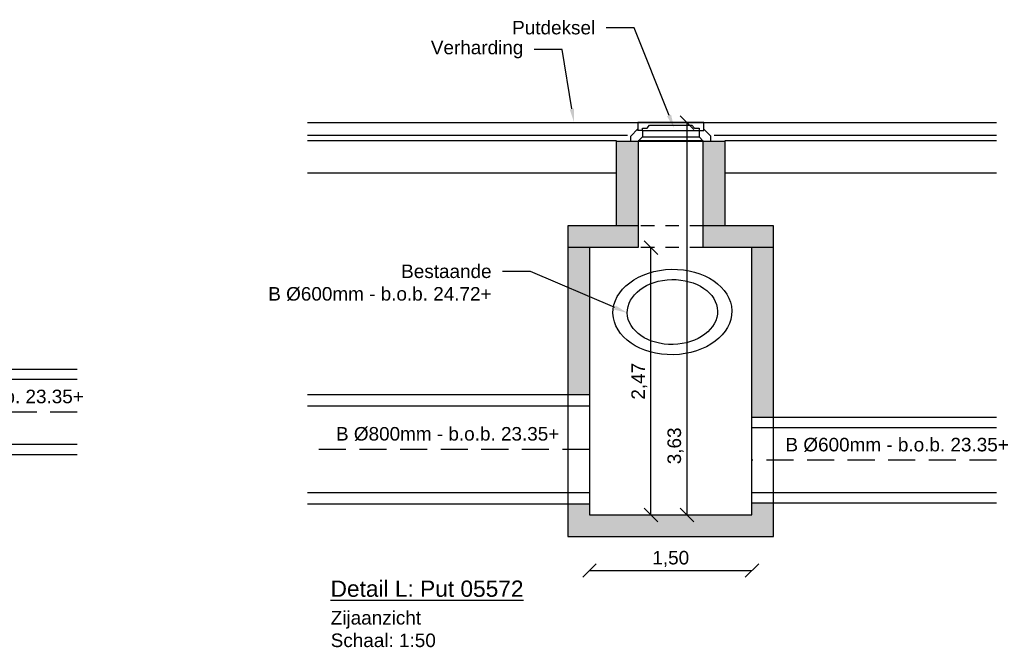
# Model space of a CAD drawing. Header units: metres. Extents: x 8 to 122, y -18 to 26.
# Tile 40 of 54: x 44.9 to 53.99, y 8.51 to 14.31. Entities that reach past the tile are written whole.
import ezdxf
from ezdxf import colors
from ezdxf.entities.mleader import LeaderData, LeaderLine
from ezdxf.math import Vec2, Vec3

# ---------------------------------------------------------------- set-up
doc = ezdxf.new("R2010")
doc.units = ezdxf.units.M
doc.header["$PDMODE"] = 1
doc.linetypes.add('DASHED2', pattern=[0.375, 0.25, -0.125])
doc.layers.add('N-WE-AL-DETAIL-G', color=7, linetype='Continuous')
doc.layers.add('X-XX-AL-AANKLEDING-T25', color=7, linetype='Continuous', lineweight=25)
doc.layers.add('X-XX-AL-AANKLEDING-T30', color=7, linetype='Continuous', lineweight=30)
doc.styles.add('NLCS_ISO', font='arial.ttf')
doc.styles.get("Standard").update_dxf_attribs({"font": 'arial.ttf'})
doc.dimstyles.new('NLCS_1-50', dxfattribs={"dimscale": 0.05, "dimtxt": 2.5, "dimasz": 2.5, "dimexe": 1.25, "dimexo": 0.625, "dimtad": 1, "dimtxsty": 'Standard', "dimblk": 'OBLIQUE', "dimcen": 0, "dimse1": 1, "dimse2": 1, "dimadec": 0, "dimazin": 0, "dimtfac": 1, "dimtmove": 0, "dimatfit": 3, "dimfxl": 1, "dimarcsym": 0})

# ---------------------------------------------------------------- blocks, each defined once
blk = doc.blocks.new('_Oblique')
at = {"color": 0, "linetype": 'ByBlock', "lineweight": -2}
blk.add_line((-0.5, -0.5), (0.5, 0.5), dxfattribs=at)
blk = doc.blocks.new('*D97')
at = {"layer": 'Defpoints', "color": 0, "transparency": 16777216}
for p in [(50.16146663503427, 9.736009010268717), (51.66146663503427, 9.736009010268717), (51.66146663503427, 9.223097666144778)]:
    blk.add_point(p, dxfattribs=at)
at = {"layer": 'N-WE-AL-DETAIL-G', "color": 0, "lineweight": -2, "transparency": 16777216}
blk.add_line((50.16146663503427, 9.223097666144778), (51.66146663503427, 9.223097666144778), dxfattribs=at)
at = {"layer": 'N-WE-AL-DETAIL-G', "color": 0, "lineweight": -2, "transparency": 16777216, "xscale": 0.125, "yscale": 0.125, "zscale": 0.125, "rotation": 180}
blk.add_blockref('_Oblique', (50.16146663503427, 9.223097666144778), dxfattribs=at)
at = {"layer": 'N-WE-AL-DETAIL-G', "color": 0, "lineweight": -2, "transparency": 16777216, "xscale": 0.125, "yscale": 0.125, "zscale": 0.125}
blk.add_blockref('_Oblique', (51.66146663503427, 9.223097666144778), dxfattribs=at)
at = {"layer": 'N-WE-AL-DETAIL-G', "color": 0, "transparency": 16777216, "insert": (50.91146663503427, 9.329467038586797), "char_height": 0.125, "attachment_point": 5}
blk.add_mtext('1,50', dxfattribs=at)
blk = doc.blocks.new('*D98')
at = {"layer": 'Defpoints', "color": 0, "transparency": 16777216}
for p in [(50.72834875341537, 12.20609020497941), (51.66146663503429, 12.20609020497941), (51.66146663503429, 9.73600901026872)]:
    blk.add_point(p, dxfattribs=at)
at = {"layer": 'N-WE-AL-DETAIL-G', "color": 0, "lineweight": -2, "transparency": 16777216}
blk.add_line((50.72834875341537, 9.73600901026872), (50.72834875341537, 12.20609020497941), dxfattribs=at)
at = {"layer": 'N-WE-AL-DETAIL-G', "color": 0, "lineweight": -2, "transparency": 16777216, "xscale": 0.125, "yscale": 0.125, "zscale": 0.125}
for p, rotation in [((50.72834875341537, 12.20609020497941), 90), ((50.72834875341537, 9.73600901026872), 270)]:
    blk.add_blockref('_Oblique', p, dxfattribs=dict(at, rotation=rotation))
at = {"layer": 'N-WE-AL-DETAIL-G', "color": 0, "transparency": 16777216, "insert": (50.62197938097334, 10.97104960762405), "char_height": 0.125, "attachment_point": 5, "rotation": 90}
blk.add_mtext('2,47', dxfattribs=at)
blk = doc.blocks.new('*D99')
at = {"layer": 'Defpoints', "color": 0, "transparency": 16777216}
for p in [(50.9688089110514, 13.36100901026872), (51.06169819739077, 13.36100901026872), (51.66146663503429, 9.73600901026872)]:
    blk.add_point(p, dxfattribs=at)
at = {"layer": 'N-WE-AL-DETAIL-G', "color": 0, "lineweight": -2, "transparency": 16777216}
blk.add_line((51.06169819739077, 9.73600901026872), (51.06169819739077, 13.36100901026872), dxfattribs=at)
at = {"layer": 'N-WE-AL-DETAIL-G', "color": 0, "lineweight": -2, "transparency": 16777216, "xscale": 0.125, "yscale": 0.125, "zscale": 0.125}
for p, rotation in [((51.06169819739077, 13.36100901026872), 90), ((51.06169819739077, 9.73600901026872), 270)]:
    blk.add_blockref('_Oblique', p, dxfattribs=dict(at, rotation=rotation))
at = {"layer": 'N-WE-AL-DETAIL-G', "color": 0, "transparency": 16777216, "insert": (50.95532882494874, 10.37407883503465), "char_height": 0.125, "attachment_point": 5, "rotation": 90}
blk.add_mtext('3,63', dxfattribs=at)
blk = doc.blocks.new('A$C09B27C97')
for p, q in [((-2.504479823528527e-08, 0.04500006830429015), (0.06499997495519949, 0.1140000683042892)), ((0.6749999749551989, 0.1700000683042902), (0.06499997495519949, 0.1700000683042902)), ((0.06499997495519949, 0.1700000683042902), (0.06499997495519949, 0.1200000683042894)), ((0.06499997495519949, 0.1200000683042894), (0.06499997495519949, 0.09800006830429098)), ((0.06499997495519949, 0.09800006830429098), (0.06499997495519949, 0.1140000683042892)), ((0.1079999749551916, 0.09800006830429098), (0.06499997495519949, 0.09800006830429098)), ((0.1079999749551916, 0.1200000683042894), (0.1519999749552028, 0.1200000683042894)), ((0.1079999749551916, 0.09800006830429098), (0.1079999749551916, 0.1200000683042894)), ((0.1079999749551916, 0.09800006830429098), (0.1079999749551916, 0.04000006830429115)), ((0.1079999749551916, 0.09800006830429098), (0.630999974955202, 0.09800006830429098)), ((0.1519999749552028, 0.1200000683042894), (0.1739999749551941, 0.145000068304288)), ((0.1739999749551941, 0.145000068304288), (0.5659999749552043, 0.145000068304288)), ((0.5659999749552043, 0.145000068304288), (0.5879999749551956, 0.1200000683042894)), ((0.5879999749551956, 0.1200000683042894), (0.630999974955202, 0.1200000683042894)), ((0.630999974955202, 0.1200000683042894), (0.630999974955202, 0.09800006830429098)), ((0.630999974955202, 0.09800006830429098), (0.630999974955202, 0.04000006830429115)), ((0.630999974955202, 0.09800006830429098), (0.6749999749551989, 0.09800006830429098)), ((0.6749999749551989, 0.09800006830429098), (0.6749999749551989, 0.1700000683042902)), ((0.7389999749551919, 0.04400006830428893), (0.6749999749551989, 0.1100000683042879)), ((-2.504479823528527e-08, 6.830428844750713e-08), (-2.504479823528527e-08, 0.04500006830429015)), ((-2.504479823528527e-08, 6.830428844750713e-08), (0.06999997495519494, 6.830428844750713e-08)), ((0.06999997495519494, 6.830428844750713e-08), (0.1079999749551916, 0.04000006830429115)), ((0.06999997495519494, 6.830428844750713e-08), (0.6699999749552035, 6.830428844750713e-08)), ((0.1079999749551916, 0.04000006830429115), (0.630999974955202, 0.04000006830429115)), ((0.6699999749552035, 6.830428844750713e-08), (0.630999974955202, 0.04000006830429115)), ((0.6699999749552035, 6.830428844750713e-08), (0.7399999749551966, 6.830428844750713e-08)), ((0.7399999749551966, 6.830428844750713e-08), (0.7399999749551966, 0.04500006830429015))]:
    blk.add_line(p, q)
at = {"flags": 128}
blk.add_lwpolyline([(0.6747401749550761, 0.1700000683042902), (0.6747401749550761, 0.1700000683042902)], dxfattribs=at)

msp = doc.modelspace()

# ---------------------------------------------------------------- hatches: boundary and pattern name
at = {"layer": 'N-WE-AL-DETAIL-G'}
h = msp.add_hatch(color=252, dxfattribs=at)
h.dxf.hatch_style = 1
h.paths.add_polyline_path([(50.41146663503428, 12.4060902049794), (50.61146663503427, 12.4060902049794), (50.61146663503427, 13.19100901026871), (50.41146663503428, 13.19100901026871)])
h = msp.add_hatch(color=252, dxfattribs=at)
h.dxf.hatch_style = 1
h.paths.add_polyline_path([(51.41146663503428, 12.4060902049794), (51.41146663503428, 13.19100901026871), (51.21146663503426, 13.19100901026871), (51.21146663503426, 12.4060902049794)])
h = msp.add_hatch(color=252, dxfattribs=at)
h.dxf.hatch_style = 1
h.paths.add_polyline_path([(49.96146663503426, 12.4060902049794), (49.96146663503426, 12.2060902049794), (50.61146663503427, 12.2060902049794), (50.61146663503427, 12.4060902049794)])
h = msp.add_hatch(color=252, dxfattribs=at)
h.dxf.hatch_style = 1
h.paths.add_polyline_path([(51.86146663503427, 12.2060902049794), (51.86146663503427, 12.4060902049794), (51.21146663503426, 12.4060902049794), (51.21146663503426, 12.2060902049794)])
h = msp.add_hatch(color=252, dxfattribs=at)
h.dxf.hatch_style = 1
h.paths.add_polyline_path([(51.66146663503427, 10.63600901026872), (51.86146663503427, 10.63600901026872), (51.86146663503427, 12.2060902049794), (51.66146663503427, 12.2060902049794)])
h.paths.add_polyline_path([(51.66146663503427, 9.736009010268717), (50.16146663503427, 9.736009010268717), (50.16146663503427, 9.836009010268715), (49.96146663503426, 9.836009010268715), (49.96146663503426, 9.536009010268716), (51.86146663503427, 9.536009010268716), (51.86146663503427, 9.846009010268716), (51.66146663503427, 9.846009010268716)])
h.paths.add_polyline_path([(49.96146663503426, 10.84600901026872), (50.16146663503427, 10.84600901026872), (50.16146663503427, 11.75170077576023), (49.96146663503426, 11.83714494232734)])
h.paths.add_polyline_path([(50.16146663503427, 12.2060902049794), (49.96146663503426, 12.2060902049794), (49.96146663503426, 11.83714494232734), (50.16146663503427, 11.75170077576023)])

# ---------------------------------------------------------------- linework, layer by layer
at = {"layer": 'N-WE-AL-DETAIL-G', "color": 252}
for points in [[(47.55543444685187, 13.36100901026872), (50.51146663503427, 13.36100901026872)], [(50.51146663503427, 13.36100901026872), (53.91994495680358, 13.36100901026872)], [(47.55543444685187, 13.24600901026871), (50.51146663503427, 13.24600901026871)], [(47.55543444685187, 13.19600901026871), (50.41146663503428, 13.19600901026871)], [(50.61146663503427, 13.19600901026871), (51.21146663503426, 13.19600901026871)], [(51.31146663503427, 13.24600901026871), (53.91994495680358, 13.24600901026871)], [(51.41146663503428, 13.19600901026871), (53.91994495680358, 13.19600901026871)], [(47.55543444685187, 12.89600901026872), (50.41146663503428, 12.89600901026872)], [(51.41146663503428, 12.89600901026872), (53.91994495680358, 12.89600901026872)]]:
    msp.add_lwpolyline(points, dxfattribs=at)
at = {"layer": 'N-WE-AL-DETAIL-G'}
for points in [[(50.41146663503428, 12.4060902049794), (50.41146663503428, 13.19100901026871), (50.61146663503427, 13.19100901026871), (50.61146663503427, 12.2060902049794)], [(51.21146663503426, 12.2060902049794), (51.21146663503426, 13.19100901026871), (51.41146663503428, 13.19100901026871), (51.41146663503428, 12.4060902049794)], [(49.96146663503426, 12.4060902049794), (49.96146663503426, 9.536009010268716), (51.86146663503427, 9.536009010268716), (51.86146663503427, 12.4060902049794)], [(50.61146663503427, 12.4060902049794), (49.96146663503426, 12.4060902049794)], [(51.86146663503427, 12.4060902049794), (51.21146663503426, 12.4060902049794)], [(50.61146663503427, 12.2060902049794), (49.96146663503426, 12.2060902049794)], [(50.16146663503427, 12.2060902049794), (50.16146663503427, 9.736009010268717), (51.66146663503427, 9.736009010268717), (51.66146663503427, 12.2060902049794)], [(51.86146663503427, 12.2060902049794), (51.21146663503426, 12.2060902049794)], [(45.43029169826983, 11.08100901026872), (43.12181337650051, 11.08100901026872)], [(45.43029169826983, 10.98600901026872), (43.12181337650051, 10.98600901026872)], [(50.16146663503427, 10.84600901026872), (47.55543444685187, 10.84600901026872)], [(50.16146663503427, 10.74100901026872), (47.55543444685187, 10.74100901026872)], [(53.91994495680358, 10.63600901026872), (51.66146663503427, 10.63600901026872)], [(53.91994495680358, 10.54100901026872), (51.66146663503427, 10.54100901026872)], [(45.43029169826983, 10.38600901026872), (43.12181337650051, 10.38600901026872)], [(45.43029169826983, 10.29100901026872), (43.12181337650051, 10.29100901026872)], [(50.16146663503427, 9.941009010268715), (47.55543444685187, 9.941009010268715)], [(53.91994495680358, 9.941009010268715), (51.66146663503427, 9.941009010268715)], [(50.16146663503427, 9.836009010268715), (47.55543444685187, 9.836009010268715)], [(53.91994495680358, 9.846009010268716), (51.66146663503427, 9.846009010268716)]]:
    msp.add_lwpolyline(points, dxfattribs=at)
at = {"layer": 'N-WE-AL-DETAIL-G', "color": 252, "linetype": 'DASHED2', "ltscale": 0.5}
for points in [[(51.21146663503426, 12.4060902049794), (50.61146663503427, 12.4060902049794)], [(51.21146663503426, 12.2060902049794), (50.61146663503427, 12.2060902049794)]]:
    msp.add_lwpolyline(points, dxfattribs=at)
at = {"layer": 'N-WE-AL-DETAIL-G', "linetype": 'DASHED2'}
for points in [[(45.43029169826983, 10.68600901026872), (43.12181337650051, 10.68600901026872)], [(50.16146663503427, 10.34100901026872), (47.55543444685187, 10.34100901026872)], [(53.91994495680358, 10.24100901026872), (51.66146663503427, 10.24100901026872)]]:
    msp.add_lwpolyline(points, dxfattribs=at)
at = {"layer": 'N-WE-AL-DETAIL-G', "color": 252}
for major_axis, ratio in [((0.5488670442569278, 0.01208171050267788), 0.7194899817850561), ((0.4168990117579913, 0.009176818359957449), 0.7194244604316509)]:
    msp.add_ellipse((50.92653683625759, 11.61104406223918), major_axis=major_axis, ratio=ratio, dxfattribs=at)

# ---------------------------------------------------------------- block references
at = {"layer": 'N-WE-AL-DETAIL-G'}
msp.add_blockref('A$C09B27C97', (50.54146666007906, 13.19100894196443), dxfattribs=at)

# ---------------------------------------------------------------- texts
at = {"layer": 'X-XX-AL-AANKLEDING-T25', "style": 'NLCS_ISO'}
for s, p in [('B %%C600mm - b.o.b. 23.35+', (43.42811960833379, 10.76825020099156)), ('B %%C800mm - b.o.b. 23.35+', (47.81962441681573, 10.42325020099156)), ('B %%C600mm - b.o.b. 23.35+', (51.97106501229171, 10.32325020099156))]:
    msp.add_text(s, height=0.125, dxfattribs=at).set_placement(p)
at = {"layer": 'X-XX-AL-AANKLEDING-T25', "insert": (47.77079007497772, 8.84833989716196), "char_height": 0.125, "width": 0.9756932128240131, "attachment_point": 1, "style": 'NLCS_ISO'}
msp.add_mtext('Zijaanzicht\\PSchaal: 1:50', dxfattribs=at)
at = {"layer": 'X-XX-AL-AANKLEDING-T30', "style": 'NLCS_ISO'}
msp.add_text('%%UDetail L: Put 05572', height=0.15, dxfattribs=at).set_placement((47.76948294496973, 8.97956778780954))

# ---------------------------------------------------------------- dimensions: what is measured, and where the dimension line sits
at = {"layer": 'N-WE-AL-DETAIL-G'}
dim = msp.add_linear_dim(base=(51.06169819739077, 13.36100901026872), p1=(51.66146663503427, 9.736009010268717), p2=(50.96880891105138, 13.36100901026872), angle=90, dimstyle='NLCS_1-50', override={"dimzin": 0}, dxfattribs=at)
dim.commit()
dim.dimension.update_dxf_attribs({"geometry": '*D99', "text_midpoint": (51.06169819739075, 10.37407883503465), "dimtype": 160})
dim = msp.add_linear_dim(base=(50.72834875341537, 12.20609020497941), p1=(51.66146663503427, 9.736009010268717), p2=(51.66146663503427, 12.2060902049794), angle=90, dimstyle='NLCS_1-50', override={"dimzin": 0}, dxfattribs=at)
dim.commit()
dim.dimension.update_dxf_attribs({"geometry": '*D98', "text_midpoint": (50.62197938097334, 10.97104960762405)})
dim = msp.add_linear_dim(base=(51.66146663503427, 9.223097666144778), p1=(50.16146663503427, 9.736009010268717), p2=(51.66146663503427, 9.736009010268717), dimstyle='NLCS_1-50', override={"dimzin": 0}, dxfattribs=at)
dim.commit()
dim.dimension.update_dxf_attribs({"geometry": '*D97', "text_midpoint": (50.91146663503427, 9.329467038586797)})

# ---------------------------------------------------------------- leaders
at = {"layer": 'X-XX-AL-AANKLEDING-T25'}
ml = msp.add_multileader_mtext('Standard', dxfattribs=at)
ml.set_content('Putdeksel', color=256, style='NLCS_ISO')
ml.set_leader_properties()
ml.build(insert=Vec2(0, 0))
ml.multileader.update_dxf_attribs({"arrow_head_size": 0.125})
ctx = ml.context
ctx.base_point, ctx.char_height, ctx.arrow_head_size, ctx.landing_gap_size, ctx.plane_origin = Vec3(49.37242863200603, 14.23773684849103), 0.125, 0.125, 0.1, Vec3(51.90325291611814, 13.2036357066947)
ctx.text_align_type = 2
notes = []
notes.append((ctx, [(0, (1, 1, 0), (50.57286799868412, 14.23773684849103), (-1, 0), 0.2593070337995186, [(0, [(50.94178246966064, 13.31100901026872)], 0, [])])]))
ctx.mtext.insert, ctx.mtext.alignment, ctx.mtext.flow_direction = Vec3(50.2135609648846, 14.3012600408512), 3, 5
ml = msp.add_multileader_mtext('Standard', dxfattribs=at)
ml.set_content('Verharding', color=256, style='NLCS_ISO')
ml.set_leader_properties()
ml.build(insert=Vec2(0, 0))
ml.multileader.update_dxf_attribs({"arrow_head_size": 0.125})
ctx = ml.context
ctx.base_point, ctx.char_height, ctx.arrow_head_size, ctx.landing_gap_size, ctx.plane_origin = Vec3(48.60797513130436, 14.03671813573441), 0.125, 0.125, 0.1, Vec3(51.15591009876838, 13.0683935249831)
ctx.text_align_type = 2
notes.append((ctx, [(0, (1, 1, 0), (49.90911367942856, 14.03671813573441), (-1, 0), 0.2593070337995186, [(0, [(50.01799460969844, 13.36380518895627)], 0, [])])]))
ctx.mtext.insert, ctx.mtext.alignment, ctx.mtext.flow_direction = Vec3(49.54980664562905, 14.11759296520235), 3, 5
ml = msp.add_multileader_mtext('Standard', dxfattribs=at)
ml.set_content('Bestaande\\PB %%C600mm - b.o.b. 24.72+', color=256, style='NLCS_ISO')
ml.set_leader_properties()
ml.build(insert=Vec2(0, 0))
ml.multileader.update_dxf_attribs({"arrow_head_size": 0.125})
ctx = ml.context
ctx.base_point, ctx.char_height, ctx.arrow_head_size, ctx.landing_gap_size, ctx.plane_origin = Vec3(47.11636934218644, 11.98480526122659), 0.125, 0.125, 0.1, Vec3(46.65196097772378, 10.93708164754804)
ctx.text_align_type = 2
notes.append((ctx, [(1, (1, 1, 0), (49.61583667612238, 11.98480526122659), (-1, 0), 0.2593070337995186, [(0, [(50.50961647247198, 11.60296391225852)], 0, [])])]))
ctx.mtext.insert, ctx.mtext.alignment, ctx.mtext.flow_direction = Vec3(49.25652964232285, 12.04982060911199), 3, 5
for ctx, leaders in notes:
    for number, flags, end, landing, length, lines in leaders:
        leader = LeaderData()
        leader.index, (leader.has_last_leader_line, leader.has_dogleg_vector, leader.attachment_direction) = number, flags
        leader.last_leader_point, leader.dogleg_vector, leader.dogleg_length = Vec3(end), Vec3(landing), length
        for number, points, colour, breaks in lines:
            line = LeaderLine()
            line.index, line.vertices, line.color, line.breaks = number, Vec3.list(points), colors.encode_raw_color(colour), breaks
            leader.lines.append(line)
        ctx.leaders.append(leader)

doc.saveas('drawing.dxf')
